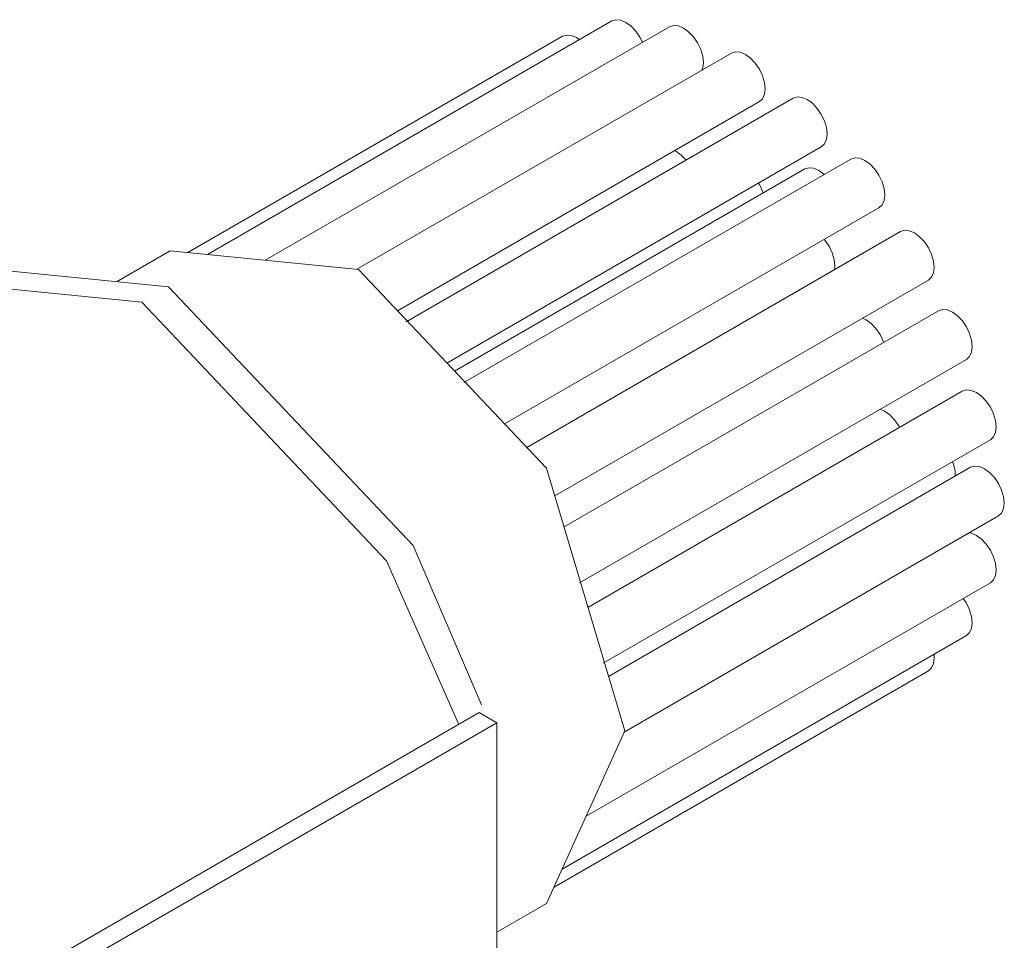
# Model space of a CAD drawing. Header units: millimetres. Extents: x -6630 to -6276, y 250 to 1572.
# Tile 5 of 5: x -6443 to -6403, y 1535 to 1572. Entities that reach past the tile are written whole.
import ezdxf

# ---------------------------------------------------------------- set-up
doc = ezdxf.new("R2010")
doc.units = ezdxf.units.MM
doc.layers.add('E-LITE-EQPM', color=7, linetype='Continuous', lineweight=20)

# ---------------------------------------------------------------- blocks, each defined once
blk = doc.blocks.new('02101101 - 02101101 FOX LED Trimless white downlight 5W 2700K-572565-00 Isometrico PDF')
at = {"layer": 'E-LITE-EQPM', "color": 251, "lineweight": 9, "true_color": 0x636466}
for p, q in [((-7034.917, 1571.781), (-7051.016, 1562.487)), ((-7032.621, 1571.554), (-7048.72, 1562.259)), ((-7036.889, 1571.173), (-7051.799, 1562.564)), ((-7030.157, 1570.506), (-7045.067, 1561.897)), ((-7043.455, 1560.248), (-7029.039, 1568.571)), ((-7027.692, 1568.709), (-7043.107, 1559.809)), ((-7041.484, 1558.166), (-7026.575, 1566.774)), ((-7025.396, 1566.284), (-7040.811, 1557.385)), ((-7027.237, 1565.891), (-7041.177, 1557.842)), ((-7039.187, 1555.742), (-7024.279, 1564.35)), ((-7024.153, 1564.466), (-7024.279, 1564.35)), ((-7023.424, 1563.399), (-7038.303, 1554.809)), ((-7052.513, 1562.635), (-7054.647, 1561.403)), ((-7024.804, 1562.602), (-7038.303, 1554.809)), ((-7037.186, 1552.874), (-7022.307, 1561.464)), ((-7037.186, 1552.874), (-7023.687, 1560.667)), ((-7021.911, 1560.248), (-7021.747, 1560.299)), ((-7021.911, 1560.248), (-7036.819, 1551.641)), ((-7036.209, 1549.414), (-7020.794, 1558.313)), ((-7020.96, 1557.048), (-7035.868, 1548.44)), ((-7024.23, 1556.334), (-7024.052, 1556.254)), ((-7035.258, 1546.213), (-7019.843, 1555.113)), ((-7020.636, 1554.015), (-7035.051, 1545.692)), ((-7034.429, 1543.471), (-7019.518, 1552.08)), ((-7035.942, 1540.127), (-7019.843, 1549.422)), ((-7036.893, 1538.025), (-7020.794, 1547.319)), ((-7037.217, 1537.308), (-7022.307, 1545.916)), ((-7040.205, 1544.256), (-7056.464, 1534.868)), ((-7039.498, 1543.847), (-7040.205, 1544.256)), ((-7055.776, 1534.449), (-7039.498, 1543.847)), ((-7039.498, 1529.151), (-7039.498, 1543.847)), ((-7037.513, 1536.654), (-7034.406, 1543.521)), ((-7039.498, 1535.508), (-7037.513, 1536.654))]:
    blk.add_line(p, q, dxfattribs=at)
for points in [[(-7034.917, 1571.781, 0), (-7034.754, 1571.832, 0), (-7034.563, 1571.813, 0), (-7034.359, 1571.726, 0), (-7034.154, 1571.577, 0), (-7033.964, 1571.376, 0), (-7033.8, 1571.136, 0), (-7033.698, 1570.932, 0)], [(-7032.621, 1571.554, 0), (-7032.457, 1571.605, 0), (-7032.267, 1571.586, 0), (-7032.062, 1571.499, 0), (-7031.858, 1571.35, 0), (-7031.667, 1571.148, 0), (-7031.504, 1570.909, 0), (-7031.378, 1570.648, 0), (-7031.299, 1570.382, 0)], [(-7036.889, 1571.173, 0), (-7036.725, 1571.223, 0), (-7036.535, 1571.204, 0), (-7036.33, 1571.117, 0), (-7036.213, 1571.04, 0)], [(-7030.157, 1570.506, 0), (-7029.993, 1570.556, 0), (-7029.802, 1570.538, 0), (-7029.598, 1570.451, 0), (-7029.394, 1570.301, 0), (-7029.203, 1570.1, 0), (-7029.039, 1569.861, 0), (-7028.914, 1569.6, 0), (-7028.835, 1569.334, 0), (-7028.808, 1569.082, 0)], [(-7031.299, 1570.382, 0), (-7031.272, 1570.13, 0), (-7031.299, 1569.91, 0), (-7031.332, 1569.817, 0)], [(-7028.808, 1569.082, 0), (-7028.835, 1568.862, 0), (-7028.914, 1568.687, 0), (-7029.039, 1568.571, 0)], [(-7027.692, 1568.709, 0), (-7027.529, 1568.759, 0), (-7027.338, 1568.74, 0), (-7027.134, 1568.653, 0), (-7026.929, 1568.504, 0), (-7026.739, 1568.303, 0), (-7026.575, 1568.064, 0), (-7026.45, 1567.802, 0), (-7026.371, 1567.537, 0), (-7026.344, 1567.285, 0), (-7026.371, 1567.064, 0)], [(-7026.371, 1567.064, 0), (-7026.45, 1566.89, 0), (-7026.575, 1566.774, 0)], [(-7032.415, 1566.628, 0), (-7032.371, 1566.604, 0), (-7032.167, 1566.455, 0), (-7031.976, 1566.254, 0), (-7031.966, 1566.242, 0)], [(-7025.396, 1566.284, 0), (-7025.232, 1566.335, 0), (-7025.042, 1566.316, 0), (-7024.837, 1566.229, 0), (-7024.633, 1566.08, 0), (-7024.442, 1565.879, 0), (-7024.279, 1565.639, 0), (-7024.153, 1565.378, 0), (-7024.074, 1565.113, 0), (-7024.048, 1564.861, 0), (-7024.074, 1564.64, 0), (-7024.153, 1564.466, 0)], [(-7027.237, 1565.891, 0), (-7027.074, 1565.941, 0), (-7026.883, 1565.922, 0), (-7026.679, 1565.835, 0), (-7026.474, 1565.686, 0), (-7026.459, 1565.672, 0)], [(-7029.075, 1565.331, 0), (-7029.039, 1565.271, 0), (-7028.914, 1565.01, 0), (-7028.887, 1564.935, 0)], [(-7023.424, 1563.399, 0), (-7023.261, 1563.449, 0), (-7023.07, 1563.431, 0), (-7022.866, 1563.344, 0), (-7022.661, 1563.194, 0), (-7022.471, 1562.993, 0), (-7022.307, 1562.754, 0), (-7022.181, 1562.492, 0), (-7022.103, 1562.227, 0), (-7022.076, 1561.975, 0), (-7022.103, 1561.755, 0), (-7022.181, 1561.58, 0), (-7022.307, 1561.464, 0)], [(-7026.462, 1563.091, 0), (-7026.43, 1563.052, 0), (-7026.266, 1562.812, 0), (-7026.141, 1562.551, 0), (-7026.062, 1562.285, 0), (-7026.035, 1562.034, 0), (-7026.048, 1561.876, 0)], [(-7034.406, 1543.521, 0), (-7037.513, 1553.975, 0), (-7045.013, 1561.892, 0), (-7052.513, 1562.635, 0)], [(-7062.329, 1562.164, 0), (-7052.579, 1561.198, 0), (-7042.829, 1550.906, 0), (-7040.107, 1544.56, 0)], [(-7041.013, 1543.783, 0), (-7043.887, 1550.295, 0), (-7053.637, 1560.587, 0), (-7063.387, 1561.553, 0)], [(-7021.747, 1560.299, 0), (-7021.557, 1560.28, 0), (-7021.353, 1560.193, 0), (-7021.148, 1560.044, 0), (-7020.958, 1559.843, 0), (-7020.794, 1559.603, 0), (-7020.668, 1559.342, 0), (-7020.589, 1559.076, 0), (-7020.563, 1558.825, 0), (-7020.589, 1558.604, 0), (-7020.668, 1558.43, 0), (-7020.794, 1558.313, 0)], [(-7024.937, 1559.953, 0), (-7024.795, 1559.886, 0), (-7024.59, 1559.736, 0), (-7024.4, 1559.535, 0), (-7024.236, 1559.296, 0), (-7024.111, 1559.035, 0), (-7024.093, 1558.987, 0)], [(-7020.96, 1557.048, 0), (-7020.796, 1557.098, 0), (-7020.606, 1557.079, 0)], [(-7020.606, 1557.079, 0), (-7020.401, 1556.992, 0), (-7020.197, 1556.843, 0), (-7020.006, 1556.642, 0), (-7019.843, 1556.403, 0), (-7019.717, 1556.141, 0), (-7019.638, 1555.876, 0), (-7019.611, 1555.624, 0), (-7019.638, 1555.404, 0), (-7019.717, 1555.229, 0), (-7019.843, 1555.113, 0)], [(-7024.052, 1556.254, 0), (-7023.847, 1556.105, 0), (-7023.657, 1555.904, 0), (-7023.493, 1555.665, 0), (-7023.46, 1555.604, 0)], [(-7021.347, 1554.241, 0), (-7021.3, 1554.105, 0), (-7021.246, 1553.844, 0), (-7021.24, 1553.66, 0)], [(-7020.636, 1554.015, 0), (-7020.472, 1554.065, 0), (-7020.281, 1554.047, 0), (-7020.077, 1553.96, 0)], [(-7020.077, 1553.96, 0), (-7019.872, 1553.81, 0), (-7019.682, 1553.609, 0), (-7019.518, 1553.37, 0), (-7019.393, 1553.109, 0), (-7019.314, 1552.843, 0), (-7019.287, 1552.591, 0), (-7019.314, 1552.371, 0), (-7019.393, 1552.196, 0), (-7019.518, 1552.08, 0)], [(-7020.703, 1551.406, 0), (-7020.606, 1551.388, 0), (-7020.401, 1551.301, 0), (-7020.197, 1551.152, 0)], [(-7020.197, 1551.152, 0), (-7020.006, 1550.951, 0), (-7019.843, 1550.712, 0), (-7019.717, 1550.45, 0), (-7019.638, 1550.185, 0), (-7019.611, 1549.933, 0), (-7019.638, 1549.713, 0), (-7019.717, 1549.538, 0), (-7019.843, 1549.422, 0)], [(-7020.921, 1548.802, 0), (-7020.794, 1548.609, 0), (-7020.668, 1548.348, 0), (-7020.589, 1548.082, 0), (-7020.563, 1547.831, 0), (-7020.589, 1547.61, 0), (-7020.668, 1547.436, 0), (-7020.794, 1547.319, 0)], [(-7022.084, 1546.568, 0), (-7022.076, 1546.427, 0), (-7022.103, 1546.207, 0), (-7022.181, 1546.032, 0), (-7022.307, 1545.916, 0)]]:
    blk.add_polyline3d(points, dxfattribs=at)

msp = doc.modelspace()

# ---------------------------------------------------------------- block references
at = {"layer": 'E-LITE-EQPM', "color": 9, "lineweight": 9, "true_color": 0xc0c0c0}
msp.add_blockref('02101101 - 02101101 FOX LED Trimless white downlight 5W 2700K-572565-00 Isometrico PDF', (615.801, 0), dxfattribs=at)

doc.saveas('drawing.dxf')
